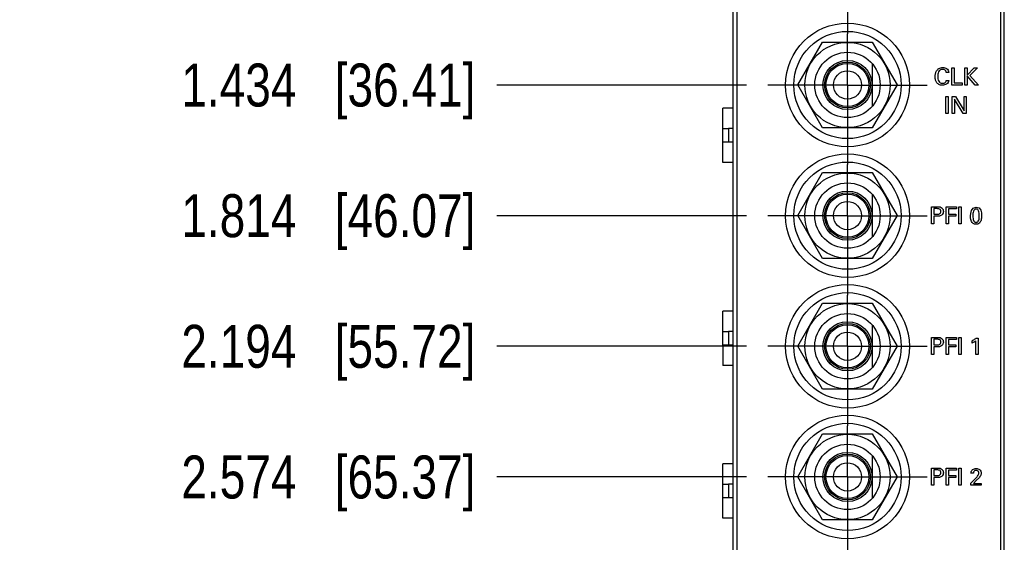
# Model space of a CAD drawing. Header units: inches. Extents: x 0 to 34, y 0 to 22.
# Tile 4 of 23: x 7.9 to 10.7, y 10.5 to 12. Entities that reach past the tile are written whole.
import ezdxf

# ---------------------------------------------------------------- set-up
doc = ezdxf.new("R2010")
doc.units = ezdxf.units.IN
doc.header["$LTSCALE"] = 1.87
doc.header["$MEASUREMENT"] = 0
doc.linetypes.add('CENTER', pattern=[0.6, 0.375, -0.075, 0.075, -0.075])
doc.layers.get('0').update_dxf_attribs({"linetype": 'CONTINUOUS'})
for name, color, linetype in [('DATUMCURVES', 7, 'CONTINUOUS'), ('DEFAULT_1', 7, 'CENTER'), ('DIMENSIONS', 7, 'CONTINUOUS')]:
    doc.layers.add(name, color=color, linetype=linetype)
doc.styles.get("Standard").update_dxf_attribs({"font": 'txt', "width": 0.8})
doc.dimstyles.new('DIMSTYLE_1', dxfattribs={"dimtxt": 0.125, "dimasz": 0.18, "dimexe": 0.18, "dimexo": 0.0625, "dimgap": 0.09, "dimtad": 0, "dimtih": 1, "dimtoh": 1, "dimdec": 3, "dimzin": 4, "dimdsep": 46, "dimtxsty": 'STANDARD', "dimblk": '_FILLED', "dimblk1": '_FILLED', "dimblk2": '_FILLED', "dimcen": 0.09, "dimadec": 0, "dimazin": 0, "dimtp": 0.005, "dimtm": 0.005, "dimtfac": 1, "dimtdec": 3, "dimtofl": 0, "dimtmove": 0, "dimatfit": 3, "dimldrblk": '_FILLED', "dimfxl": 1, "dimtolj": 1, "dimtzin": 4, "dimarcsym": 0})

# ---------------------------------------------------------------- blocks, each defined once
blk = doc.blocks.new('*D3')
at = {"layer": 'DIMENSIONS', "color": 2, "linetype": 'CONTINUOUS'}
blk.add_line((9.9852, 11.8033), (9.2597, 11.8033), dxfattribs=at)
at = {"layer": 'DIMENSIONS', "color": 2, "linetype": 'CONTINUOUS', "insert": (9.1972, 11.8658), "char_height": 0.125, "width": 1.325, "attachment_point": 3, "line_spacing_factor": 0.9}
blk.add_mtext('1.434{\\Ftxt.shx;\\W1.000000;\\H0.125000; }[36.41]', dxfattribs=at)
blk = doc.blocks.new('_FILLED')
at = {"color": 0, "linetype": 'BYBLOCK'}
blk.add_solid([(0, 0), (-1, 0.174), (-1, -0.174)], dxfattribs=at)
blk = doc.blocks.new('*D4')
at = {"layer": 'DIMENSIONS', "color": 2, "linetype": 'CONTINUOUS'}
blk.add_line((9.9852, 11.4233), (9.2597, 11.4233), dxfattribs=at)
at = {"layer": 'DIMENSIONS', "color": 2, "linetype": 'CONTINUOUS', "insert": (9.1972, 11.4858), "char_height": 0.125, "width": 1.325, "attachment_point": 3, "line_spacing_factor": 0.9}
blk.add_mtext('1.814{\\Ftxt.shx;\\W1.000000;\\H0.125000; }[46.07]', dxfattribs=at)
blk = doc.blocks.new('*D5')
at = {"layer": 'DIMENSIONS', "color": 2, "linetype": 'CONTINUOUS'}
blk.add_line((9.9852, 11.0433), (9.2597, 11.0433), dxfattribs=at)
at = {"layer": 'DIMENSIONS', "color": 2, "linetype": 'CONTINUOUS', "insert": (9.1972, 11.1058), "char_height": 0.125, "width": 1.325, "attachment_point": 3, "line_spacing_factor": 0.9}
blk.add_mtext('2.194{\\Ftxt.shx;\\W1.000000;\\H0.125000; }[55.72]', dxfattribs=at)
blk = doc.blocks.new('*D6')
at = {"layer": 'DIMENSIONS', "color": 2, "linetype": 'CONTINUOUS'}
blk.add_line((9.9852, 10.6633), (9.2597, 10.6633), dxfattribs=at)
at = {"layer": 'DIMENSIONS', "color": 2, "linetype": 'CONTINUOUS', "insert": (9.1972, 10.7258), "char_height": 0.125, "width": 1.325, "attachment_point": 3, "line_spacing_factor": 0.9}
blk.add_mtext('2.574{\\Ftxt.shx;\\W1.000000;\\H0.125000; }[65.37]', dxfattribs=at)
blk = doc.blocks.new('*D7')
at = {"layer": 'DIMENSIONS', "color": 2, "linetype": 'CONTINUOUS'}
blk.add_line((9.9852, 10.2833), (9.2597, 10.2833), dxfattribs=at)
at = {"layer": 'DIMENSIONS', "color": 2, "linetype": 'CONTINUOUS', "insert": (9.1972, 10.3458), "char_height": 0.125, "width": 1.325, "attachment_point": 3, "line_spacing_factor": 0.9}
blk.add_mtext('2.954{\\Ftxt.shx;\\W1.000000;\\H0.125000; }[75.02]', dxfattribs=at)
blk = doc.blocks.new('*D8')
at = {"layer": 'DIMENSIONS', "color": 2, "linetype": 'CONTINUOUS'}
blk.add_line((9.9852, 9.9033), (9.2597, 9.9033), dxfattribs=at)
at = {"layer": 'DIMENSIONS', "color": 2, "linetype": 'CONTINUOUS', "insert": (9.1972, 9.9658), "char_height": 0.125, "width": 1.325, "attachment_point": 3, "line_spacing_factor": 0.9}
blk.add_mtext('3.334{\\Ftxt.shx;\\W1.000000;\\H0.125000; }[84.67]', dxfattribs=at)
blk = doc.blocks.new('*D9')
at = {"layer": 'DIMENSIONS', "color": 2, "linetype": 'CONTINUOUS'}
blk.add_line((9.9852, 9.5233), (9.2597, 9.5233), dxfattribs=at)
at = {"layer": 'DIMENSIONS', "color": 2, "linetype": 'CONTINUOUS', "insert": (9.1972, 9.5858), "char_height": 0.125, "width": 1.325, "attachment_point": 3, "line_spacing_factor": 0.9}
blk.add_mtext('3.714{\\Ftxt.shx;\\W1.000000;\\H0.125000; }[94.33]', dxfattribs=at)

msp = doc.modelspace()

# ---------------------------------------------------------------- linework, layer by layer
at = {"color": 7, "linetype": 'CONTINUOUS'}
for p, q in [((9.9472, 8.099), (9.9472, 13.2369)), ((10.7352, 8.099), (10.7352, 13.2369)), ((9.9572, 13.2069), (9.9572, 9.1369)), ((10.7252, 9.1369), (10.7252, 13.2069)), ((10.1349, 11.8034), (10.207, 11.9284)), ((10.207, 11.9284), (10.3514, 11.9284)), ((10.3514, 11.9284), (10.4235, 11.8034)), ((10.3507, 11.866), (10.3507, 11.7409)), ((10.207, 11.6784), (10.1349, 11.8034)), ((10.4235, 11.8034), (10.3514, 11.6784)), ((9.9172, 11.5782), (9.9172, 11.7357)), ((9.9472, 11.7357), (9.9172, 11.7357)), ((9.9172, 11.6766), (9.9329, 11.6766)), ((9.9329, 11.6766), (9.9329, 11.6373)), ((9.9472, 11.6766), (9.9329, 11.6766)), ((10.3514, 11.6784), (10.207, 11.6784)), ((9.9472, 11.6373), (9.9172, 11.6373)), ((9.9472, 11.5782), (9.9172, 11.5782)), ((10.1349, 11.4234), (10.207, 11.5484)), ((10.207, 11.5484), (10.3514, 11.5484)), ((10.3514, 11.5484), (10.4235, 11.4234)), ((10.3507, 11.486), (10.3507, 11.3609)), ((10.207, 11.2984), (10.1349, 11.4234)), ((10.4235, 11.4234), (10.3514, 11.2984)), ((10.3514, 11.2984), (10.207, 11.2984)), ((10.1349, 11.0434), (10.207, 11.1684)), ((10.207, 11.1684), (10.3514, 11.1684)), ((10.3514, 11.1684), (10.4235, 11.0434)), ((9.9172, 11.0467), (9.9172, 11.1451)), ((9.9472, 11.1451), (9.9172, 11.1451)), ((9.9172, 11.0861), (9.9329, 11.0861)), ((9.9329, 11.0861), (9.9329, 11.0467)), ((9.9472, 11.0861), (9.9329, 11.0861)), ((10.3507, 11.106), (10.3507, 10.9809)), ((9.9172, 11.0467), (9.9172, 10.9876)), ((9.9472, 11.0467), (9.9172, 11.0467)), ((10.207, 10.9184), (10.1349, 11.0434)), ((10.4235, 11.0434), (10.3514, 10.9184)), ((9.9472, 10.9876), (9.9172, 10.9876)), ((10.3514, 10.9184), (10.207, 10.9184)), ((10.1349, 10.6634), (10.207, 10.7884)), ((10.207, 10.7884), (10.3514, 10.7884)), ((10.3514, 10.7884), (10.4235, 10.6634)), ((10.3507, 10.726), (10.3507, 10.6009)), ((9.9172, 10.5439), (9.9172, 10.7014)), ((9.9472, 10.7014), (9.9172, 10.7014)), ((10.207, 10.5384), (10.1349, 10.6634)), ((10.4235, 10.6634), (10.3514, 10.5384)), ((9.9172, 10.6424), (9.9329, 10.6424)), ((9.9329, 10.6424), (9.9329, 10.603)), ((9.9472, 10.6424), (9.9329, 10.6424)), ((9.9472, 10.603), (9.9172, 10.603)), ((9.9472, 10.5439), (9.9172, 10.5439)), ((10.3514, 10.5384), (10.207, 10.5384))]:
    msp.add_line(p, q, dxfattribs=at)
for centre, radius in [((10.2792, 11.8033), 0.18), ((10.2792, 11.8034), 0.156), ((10.2792, 11.8034), 0.124), ((10.2792, 11.8034), 0.095), ((10.2792, 11.8034), 0.0715), ((10.2792, 11.8034), 0.0665), ((10.2792, 11.8034), 0.0625), ((10.2792, 11.8034), 0.041), ((10.2792, 11.4233), 0.18), ((10.2792, 11.4234), 0.156), ((10.2792, 11.4234), 0.124), ((10.2792, 11.4234), 0.095), ((10.2792, 11.4234), 0.0715), ((10.2792, 11.4234), 0.0665), ((10.2792, 11.4234), 0.0625), ((10.2792, 11.4234), 0.041), ((10.2792, 11.0433), 0.18), ((10.2792, 11.0434), 0.156), ((10.2792, 11.0434), 0.124), ((10.2792, 11.0434), 0.095), ((10.2792, 11.0434), 0.0715), ((10.2792, 11.0434), 0.0665), ((10.2792, 11.0434), 0.0625), ((10.2792, 11.0434), 0.041), ((10.2792, 10.6633), 0.18), ((10.2792, 10.6634), 0.156), ((10.2792, 10.6634), 0.124), ((10.2792, 10.6634), 0.095), ((10.2792, 10.6634), 0.0715), ((10.2792, 10.6634), 0.0665), ((10.2792, 10.6634), 0.0625), ((10.2792, 10.6634), 0.041)]:
    msp.add_circle(centre, radius, dxfattribs=at)
at = {"layer": 'DATUMCURVES', "color": 40, "linetype": 'CONTINUOUS'}
for p, q in [((10.5823, 11.8033), (10.5823, 11.8535)), ((10.5823, 11.8535), (10.5892, 11.8535)), ((10.5892, 11.8535), (10.5892, 11.8095)), ((10.6201, 11.8033), (10.6201, 11.8535)), ((10.6201, 11.8535), (10.6269, 11.8535)), ((10.6269, 11.8315), (10.6478, 11.8535)), ((10.6269, 11.8535), (10.6269, 11.8315)), ((10.6574, 11.8535), (10.6349, 11.8311)), ((10.6478, 11.8535), (10.6574, 11.8535)), ((10.5741, 11.8399), (10.5666, 11.8399)), ((10.6269, 11.8299), (10.6269, 11.8033)), ((10.6501, 11.8033), (10.6269, 11.8299)), ((10.6349, 11.8311), (10.6598, 11.8033)), ((10.5663, 11.8165), (10.5739, 11.8165)), ((10.6125, 11.8033), (10.5823, 11.8033)), ((10.5892, 11.8095), (10.6125, 11.8095)), ((10.6125, 11.8095), (10.6125, 11.8033)), ((10.6269, 11.8033), (10.6201, 11.8033)), ((10.6598, 11.8033), (10.6501, 11.8033)), ((10.565, 11.72), (10.565, 11.7702)), ((10.565, 11.7702), (10.5719, 11.7702)), ((10.5719, 11.7702), (10.5719, 11.72)), ((10.584, 11.72), (10.584, 11.7702)), ((10.584, 11.7702), (10.5936, 11.7702)), ((10.5936, 11.7702), (10.6182, 11.7287)), ((10.6182, 11.7287), (10.6182, 11.7702)), ((10.6182, 11.7702), (10.6246, 11.7702)), ((10.6246, 11.7702), (10.6246, 11.72)), ((10.5903, 11.7626), (10.5903, 11.72)), ((10.6157, 11.72), (10.5903, 11.7626)), ((10.5719, 11.72), (10.565, 11.72)), ((10.5903, 11.72), (10.584, 11.72)), ((10.6246, 11.72), (10.6157, 11.72)), ((10.5238, 11.3991), (10.5238, 11.4493)), ((10.5238, 11.4493), (10.5406, 11.4493)), ((10.5307, 11.4437), (10.5307, 11.4273)), ((10.5404, 11.4437), (10.5307, 11.4437)), ((10.5307, 11.4273), (10.539, 11.4273)), ((10.5659, 11.3991), (10.5659, 11.4493)), ((10.5659, 11.4493), (10.5957, 11.4493)), ((10.5729, 11.4434), (10.5729, 11.4278)), ((10.5957, 11.4434), (10.5729, 11.4434)), ((10.5729, 11.4278), (10.5944, 11.4278)), ((10.5944, 11.4278), (10.5944, 11.4219)), ((10.5957, 11.4493), (10.5957, 11.4434)), ((10.6031, 11.3991), (10.6031, 11.4493)), ((10.6031, 11.4493), (10.6101, 11.4493)), ((10.6101, 11.4493), (10.6101, 11.3991)), ((10.5307, 11.3991), (10.5238, 11.3991)), ((10.5307, 11.4214), (10.5307, 11.3991)), ((10.5388, 11.4214), (10.5307, 11.4214)), ((10.5729, 11.3991), (10.5659, 11.3991)), ((10.5729, 11.4219), (10.5729, 11.3991)), ((10.5944, 11.4219), (10.5729, 11.4219)), ((10.6101, 11.3991), (10.6031, 11.3991)), ((10.5238, 11.0192), (10.5238, 11.0693)), ((10.5238, 11.0693), (10.5406, 11.0693)), ((10.5307, 11.0637), (10.5307, 11.0473)), ((10.5404, 11.0637), (10.5307, 11.0637)), ((10.5659, 11.0192), (10.5659, 11.0693)), ((10.5659, 11.0693), (10.5957, 11.0693)), ((10.5729, 11.0634), (10.5729, 11.0478)), ((10.5957, 11.0634), (10.5729, 11.0634)), ((10.5957, 11.0693), (10.5957, 11.0634)), ((10.6031, 11.0192), (10.6031, 11.0693)), ((10.6031, 11.0693), (10.6101, 11.0693)), ((10.6101, 11.0693), (10.6101, 11.0192)), ((10.6416, 11.0527), (10.6416, 11.0596)), ((10.6528, 11.0192), (10.6528, 11.0596)), ((10.6533, 11.0672), (10.6595, 11.0672)), ((10.6595, 11.0672), (10.6595, 11.0192)), ((10.5307, 11.0473), (10.539, 11.0473)), ((10.5307, 11.0414), (10.5307, 11.0192)), ((10.5388, 11.0414), (10.5307, 11.0414)), ((10.5729, 11.0478), (10.5944, 11.0478)), ((10.5729, 11.0419), (10.5729, 11.0192)), ((10.5944, 11.0419), (10.5729, 11.0419)), ((10.5944, 11.0478), (10.5944, 11.0419)), ((10.5307, 11.0192), (10.5238, 11.0192)), ((10.5729, 11.0192), (10.5659, 11.0192)), ((10.6101, 11.0192), (10.6031, 11.0192)), ((10.6595, 11.0192), (10.6528, 11.0192)), ((10.5238, 10.6893), (10.5406, 10.6893)), ((10.5238, 10.6392), (10.5238, 10.6893)), ((10.5404, 10.6837), (10.5307, 10.6837)), ((10.5307, 10.6837), (10.5307, 10.6673)), ((10.5659, 10.6893), (10.5957, 10.6893)), ((10.5659, 10.6392), (10.5659, 10.6893)), ((10.5957, 10.6834), (10.5729, 10.6834)), ((10.5729, 10.6834), (10.5729, 10.6678)), ((10.5957, 10.6893), (10.5957, 10.6834)), ((10.6031, 10.6893), (10.6101, 10.6893)), ((10.6031, 10.6392), (10.6031, 10.6893)), ((10.6101, 10.6893), (10.6101, 10.6392)), ((10.5307, 10.6673), (10.539, 10.6673)), ((10.5388, 10.6615), (10.5307, 10.6615)), ((10.5307, 10.6615), (10.5307, 10.6392)), ((10.5729, 10.6678), (10.5944, 10.6678)), ((10.5944, 10.662), (10.5729, 10.662)), ((10.5729, 10.662), (10.5729, 10.6392)), ((10.5944, 10.6678), (10.5944, 10.662)), ((10.6377, 10.6455), (10.6502, 10.6579)), ((10.6456, 10.6741), (10.6383, 10.6741)), ((10.6538, 10.6527), (10.6454, 10.6447)), ((10.6627, 10.6621), (10.6538, 10.6527)), ((10.5307, 10.6392), (10.5238, 10.6392)), ((10.5729, 10.6392), (10.5659, 10.6392)), ((10.6101, 10.6392), (10.6031, 10.6392)), ((10.6377, 10.6392), (10.6377, 10.6455)), ((10.6682, 10.6392), (10.6377, 10.6392)), ((10.6454, 10.6447), (10.6682, 10.6447)), ((10.6682, 10.6447), (10.6682, 10.6392))]:
    msp.add_line(p, q, dxfattribs=at)
for points, knots in [([(10.5345, 11.8331), (10.5346, 11.8342), (10.5354, 11.8384), (10.5379, 11.8454), (10.5452, 11.8528), (10.5562, 11.8549), (10.5687, 11.8528), (10.5737, 11.8443), (10.5741, 11.8399)], [0, 0, 0, 0, 0.057617, 0.215888, 0.37765, 0.571768, 0.772668, 1, 1, 1, 1]), ([(10.5739, 11.8165), (10.5735, 11.8124), (10.5696, 11.8062), (10.5616, 11.8031), (10.5537, 11.8021), (10.5445, 11.8039), (10.5375, 11.8112), (10.5351, 11.8183), (10.5343, 11.8239), (10.5341, 11.828), (10.5342, 11.831), (10.5344, 11.8328), (10.5345, 11.8331)], [0, 0, 0, 0, 0.185257, 0.278638, 0.374251, 0.537536, 0.671692, 0.80192, 0.864392, 0.921849, 0.983499, 1, 1, 1, 1]), ([(10.5666, 11.8399), (10.5665, 11.8407), (10.5662, 11.8424), (10.5648, 11.8453), (10.5621, 11.8475), (10.5589, 11.8485), (10.5555, 11.8487), (10.5519, 11.8483), (10.5474, 11.8463), (10.5437, 11.8415), (10.5419, 11.8348), (10.5414, 11.8282), (10.5417, 11.8239), (10.542, 11.8219)], [0, 0, 0, 0, 0.043005, 0.108276, 0.191063, 0.243987, 0.309238, 0.392225, 0.464294, 0.599901, 0.74148, 0.877786, 1, 1, 1, 1]), ([(10.542, 11.8219), (10.5421, 11.8215), (10.5425, 11.819), (10.5439, 11.8145), (10.5486, 11.8092), (10.5548, 11.808), (10.5602, 11.8086), (10.5639, 11.8108), (10.5657, 11.8138), (10.5662, 11.8157), (10.5663, 11.8165)], [0, 0, 0, 0, 0.028147, 0.214001, 0.388594, 0.590406, 0.714316, 0.836648, 0.932387, 1, 1, 1, 1]), ([(10.5406, 11.4493), (10.5432, 11.4493), (10.5482, 11.4494), (10.5543, 11.446), (10.5574, 11.4409), (10.5582, 11.4355), (10.5574, 11.4301), (10.5523, 11.4224), (10.5441, 11.4214), (10.5388, 11.4214)], [0, 0, 0, 0, 0.152267, 0.282491, 0.383298, 0.487322, 0.591683, 0.695845, 1, 1, 1, 1]), ([(10.539, 11.4273), (10.5402, 11.4273), (10.5428, 11.4273), (10.5466, 11.4282), (10.5493, 11.4304), (10.5504, 11.4332), (10.5507, 11.4358), (10.5504, 11.4383), (10.5495, 11.4409), (10.547, 11.4429), (10.5437, 11.4436), (10.5415, 11.4437), (10.5404, 11.4437)], [0, 0, 0, 0, 0.119921, 0.244899, 0.368793, 0.440513, 0.528062, 0.611345, 0.678475, 0.791047, 0.9006, 1, 1, 1, 1]), ([(10.6693, 11.4237), (10.6693, 11.418), (10.6681, 11.4092), (10.6634, 11.4016), (10.6571, 11.3984), (10.6531, 11.3981), (10.6507, 11.3983), (10.6478, 11.3989), (10.6436, 11.401), (10.6412, 11.404), (10.6402, 11.4062)], [0, 0, 0, 0, 0.122785, 0.24557, 0.341406, 0.437243, 0.507588, 0.577932, 0.718622, 1, 1, 1, 1]), ([(10.6527, 11.4426), (10.6519, 11.4426), (10.6501, 11.4422), (10.6474, 11.4404), (10.645, 11.4363), (10.6438, 11.4297), (10.6436, 11.4223), (10.644, 11.4152), (10.6452, 11.4101), (10.6468, 11.4071), (10.6485, 11.4053), (10.6502, 11.4044), (10.6515, 11.404), (10.6525, 11.404), (10.6527, 11.4039), (10.6531, 11.4039)], [0, 0, 0, 0, 0.046899, 0.103179, 0.215738, 0.328296, 0.440855, 0.580641, 0.720427, 0.790321, 0.860214, 0.930107, 0.965053, 0.982527, 1, 1, 1, 1]), ([(10.6531, 11.4039), (10.6534, 11.4039), (10.6546, 11.404), (10.6562, 11.4045), (10.6588, 11.4061), (10.6611, 11.41), (10.6623, 11.4164), (10.6626, 11.424), (10.6623, 11.4313), (10.6608, 11.4375), (10.6585, 11.4409), (10.6558, 11.4424), (10.6539, 11.4426), (10.6529, 11.4426), (10.6527, 11.4426)], [0, 0, 0, 0, 0.026362, 0.052725, 0.10545, 0.2109, 0.31635, 0.421799, 0.56296, 0.704121, 0.845282, 0.915863, 0.986443, 1, 1, 1, 1]), ([(10.5406, 11.0693), (10.5432, 11.0693), (10.5482, 11.0694), (10.5543, 11.066), (10.5574, 11.0609), (10.5586, 11.0539), (10.5544, 11.0426), (10.5441, 11.0414), (10.5388, 11.0414)], [0, 0, 0, 0, 0.152927, 0.283676, 0.384949, 0.489518, 0.69457, 1, 1, 1, 1]), ([(10.539, 11.0473), (10.5402, 11.0473), (10.5428, 11.0473), (10.5466, 11.0482), (10.5493, 11.0504), (10.5504, 11.0532), (10.5507, 11.0558), (10.5504, 11.0583), (10.5495, 11.0609), (10.547, 11.063), (10.5437, 11.0636), (10.5415, 11.0637), (10.5404, 11.0637)], [0, 0, 0, 0, 0.119893, 0.244831, 0.368691, 0.440416, 0.527996, 0.611333, 0.678499, 0.791088, 0.900623, 1, 1, 1, 1]), ([(10.6416, 11.0596), (10.6449, 11.0613), (10.6488, 11.0638), (10.6525, 11.0666), (10.6533, 11.0672)], [0, 0, 0, 0, 0.787729, 1, 1, 1, 1]), ([(10.5406, 10.6893), (10.5432, 10.6893), (10.5482, 10.6895), (10.5543, 10.686), (10.5574, 10.6809), (10.5582, 10.6756), (10.5574, 10.6701), (10.5523, 10.6624), (10.5441, 10.6615), (10.5388, 10.6615)], [0, 0, 0, 0, 0.15227, 0.282513, 0.383331, 0.487247, 0.591703, 0.695794, 1, 1, 1, 1]), ([(10.539, 10.6673), (10.5402, 10.6673), (10.5428, 10.6674), (10.5466, 10.6682), (10.5493, 10.6705), (10.5504, 10.6733), (10.5507, 10.6758), (10.5504, 10.6783), (10.5495, 10.6809), (10.547, 10.683), (10.5437, 10.6837), (10.5415, 10.6837), (10.5404, 10.6837)], [0, 0, 0, 0, 0.119952, 0.244974, 0.368904, 0.440614, 0.528121, 0.611351, 0.678446, 0.791002, 0.900576, 1, 1, 1, 1]), ([(10.6383, 10.6741), (10.6384, 10.6757), (10.6387, 10.6784), (10.6403, 10.6821), (10.6432, 10.6854), (10.6478, 10.6877), (10.6533, 10.6883), (10.6587, 10.6877), (10.6657, 10.6844), (10.6681, 10.6781), (10.6681, 10.6741)], [0, 0, 0, 0, 0.106562, 0.176507, 0.258534, 0.390432, 0.503177, 0.623503, 0.740613, 1, 1, 1, 1]), ([(10.6612, 10.6747), (10.6612, 10.6754), (10.661, 10.6771), (10.6601, 10.6797), (10.658, 10.6816), (10.6557, 10.6824), (10.6534, 10.6826), (10.6511, 10.6824), (10.6485, 10.6814), (10.6465, 10.6792), (10.6457, 10.6765), (10.6456, 10.6748), (10.6456, 10.6741)], [0, 0, 0, 0, 0.08766, 0.197104, 0.321464, 0.396733, 0.487829, 0.588417, 0.669815, 0.803012, 0.91844, 1, 1, 1, 1]), ([(10.6502, 10.6579), (10.6516, 10.6592), (10.6542, 10.6618), (10.6577, 10.666), (10.6605, 10.6702), (10.6612, 10.6734), (10.6612, 10.6747)], [0, 0, 0, 0, 0.272294, 0.542257, 0.811029, 1, 1, 1, 1]), ([(10.6681, 10.6741), (10.6681, 10.6734), (10.668, 10.6689), (10.6649, 10.665), (10.6627, 10.6621)], [0, 0, 0, 0, 0.168039, 1, 1, 1, 1])]:
    msp.add_open_spline(points, degree=3, knots=knots, dxfattribs=at)
for points in [[(10.637, 11.4226), (10.637, 11.4298), (10.6379, 11.4482), (10.6532, 11.4482)], [(10.6532, 11.4482), (10.6675, 11.4482), (10.6693, 11.4328), (10.6693, 11.4237)], [(10.6402, 11.4062), (10.6386, 11.4094), (10.637, 11.414), (10.637, 11.4226)], [(10.6528, 11.0596), (10.6494, 11.0568), (10.6456, 11.0546), (10.6416, 11.0527)]]:
    msp.add_open_spline(points, degree=3, dxfattribs=at)
at = {"layer": 'DEFAULT_1', "color": 7, "linetype": 'CENTER'}
for p, q in [((10.2792, 12.1833), (10.2792, 11.9518)), ((10.2792, 11.8033), (10.2792, 11.9518)), ((10.2792, 11.8033), (10.0477, 11.8033)), ((10.2792, 11.8033), (10.2792, 11.5718)), ((10.2792, 11.8033), (10.5107, 11.8033)), ((10.2792, 11.4233), (10.2792, 11.5718)), ((10.2792, 11.4233), (10.0477, 11.4233)), ((10.2792, 11.4233), (10.2792, 11.1918)), ((10.2792, 11.4233), (10.5107, 11.4233)), ((10.2792, 11.0433), (10.2792, 11.1918)), ((10.2792, 11.0433), (10.0477, 11.0433)), ((10.2792, 11.0433), (10.2792, 10.8118)), ((10.2792, 11.0433), (10.5107, 11.0433)), ((10.2792, 10.6633), (10.2792, 10.8118)), ((10.2792, 10.6633), (10.0477, 10.6633)), ((10.2792, 10.6633), (10.2792, 10.4318)), ((10.2792, 10.6633), (10.5107, 10.6633))]:
    msp.add_line(p, q, dxfattribs=at)

# ---------------------------------------------------------------- dimensions: what is measured, and where the dimension line sits
at = {"layer": 'DIMENSIONS', "color": 2, "linetype": 'CONTINUOUS'}
for feature_location, picture, middle in [((9.9852, 11.8033), '*D3', (8.2347, 11.8033)), ((9.9852, 11.4233), '*D4', (8.2347, 11.4233)), ((9.9852, 11.0433), '*D5', (8.2347, 11.0433)), ((9.9852, 10.6633), '*D6', (8.2347, 10.6633)), ((9.9852, 10.2833), '*D7', (8.2347, 10.2833)), ((9.9852, 9.9033), '*D8', (8.2347, 9.9033)), ((9.9852, 9.5233), '*D9', (8.2347, 9.5233))]:
    dim = msp.add_ordinate_dim(feature_location=feature_location, offset=(-0.7255, 0), dtype=0, origin=(10.0477, 13.2369), dimstyle='DIMSTYLE_1', dxfattribs=at)
    dim.commit()
    dim.dimension.update_dxf_attribs({"geometry": picture, "text_midpoint": middle})

doc.saveas('drawing.dxf')
